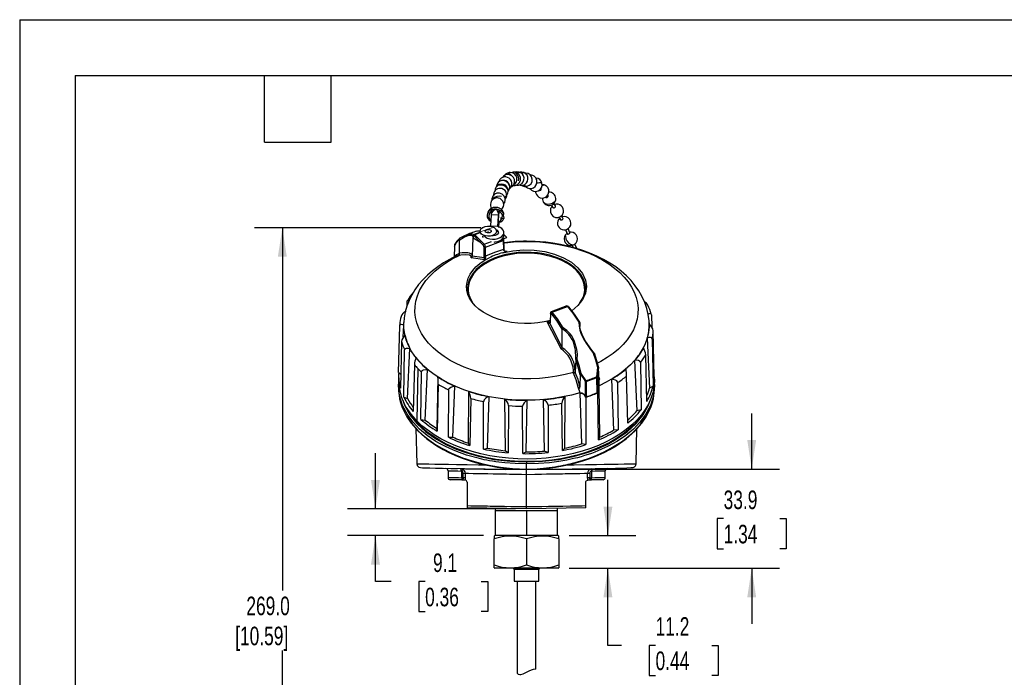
# Model space of a CAD drawing. Header units: millimetres. Extents: x 0 to 838, y 0 to 648.
# Tile 6 of 12: x 0 to 337, y 423 to 648. Entities that reach past the tile are written whole.
import ezdxf

# ---------------------------------------------------------------- set-up
doc = ezdxf.new("R2010")
doc.units = ezdxf.units.MM
doc.header["$LTSCALE"] = 3
doc.layers.add('DIMENSIONS', color=140, linetype='Continuous', lineweight=25)
doc.layers.add('TEXT', color=140, linetype='Continuous', lineweight=25)
doc.styles.add('SLDTEXTSTYLE0', font='TXT', dxfattribs={"width": 0.7})
doc.dimstyles.new('SLDDIMSTYLE0', dxfattribs={"dimtxt": 6.474023, "dimasz": 9.906, "dimexe": 0, "dimexo": 0.0625, "dimgap": 1.618506, "dimtad": 0, "dimtih": 1, "dimtoh": 1, "dimdec": 1, "dimrnd": 1e-09, "dimzin": 12, "dimdsep": 46, "dimtxsty": 'SLDTEXTSTYLE0', "dimsah": 1, "dimcen": 0.09, "dimadec": 0, "dimazin": 3, "dimtfac": 1, "dimtdec": 1, "dimtmove": 0, "dimatfit": 0, "dimfxl": 0, "dimfrac": 2, "dimtolj": 1, "dimtzin": 12, "dimarcsym": 0})
doc.dimstyles.new('SLDDIMSTYLE1', dxfattribs={"dimtxt": 6.474023, "dimasz": 9.906, "dimexe": 0, "dimexo": 0.0625, "dimgap": 1.618506, "dimtad": 0, "dimtih": 1, "dimtoh": 1, "dimdec": 1, "dimrnd": 1e-09, "dimzin": 12, "dimdsep": 46, "dimtxsty": 'SLDTEXTSTYLE0', "dimsah": 1, "dimcen": 0.09, "dimadec": 0, "dimazin": 3, "dimtfac": 1, "dimtdec": 1, "dimtofl": 0, "dimtmove": 0, "dimatfit": 3, "dimfxl": 0, "dimfrac": 2, "dimtolj": 1, "dimtzin": 12, "dimarcsym": 0})

# ---------------------------------------------------------------- blocks, each defined once
blk = doc.blocks.new('_D_10')
at = {"layer": 'DIMENSIONS'}
for p, q in [((157.91, 576.48), (80.4, 576.48)), ((89.93, 576.48), (89.93, 452.28)), ((89.93, 307.51), (89.93, 431.71)), ((169.7, 307.51), (80.4, 307.51))]:
    blk.add_line(p, q, dxfattribs=at)
for points in [[(89.93, 576.48), (88.4, 566.58), (91.45, 566.58)], [(89.93, 307.51), (91.45, 317.41), (88.4, 317.41)]]:
    blk.add_solid(points, dxfattribs=at)
at = {"layer": 'DIMENSIONS', "char_height": 6.35, "attachment_point": 1, "style": 'SLDTEXTSTYLE0'}
for s, insert in [('269.0', (77.61, 450.18)), ('[10.59]', (73.77, 439.89))]:
    blk.add_mtext(s, dxfattribs=dict(at, insert=insert))
blk = doc.blocks.new('_D_11')
at = {"layer": 'DIMENSIONS'}
for p, q in [((250.62, 493.85), (250.62, 512.9)), ((177.32, 493.85), (260.14, 493.85)), ((241, 476.88), (238.83, 476.88)), ((238.83, 476.88), (238.83, 466.59)), ((260.24, 476.88), (262.41, 476.88)), ((262.41, 476.88), (262.41, 466.59)), ((238.83, 466.59), (241, 466.59)), ((262.41, 466.59), (260.24, 466.59)), ((188.18, 459.91), (260.14, 459.91)), ((250.62, 459.91), (250.62, 440.86))]:
    blk.add_line(p, q, dxfattribs=at)
for points in [[(250.62, 493.85), (252.14, 503.76), (249.1, 503.76)], [(250.62, 459.91), (249.1, 450), (252.14, 450)]]:
    blk.add_solid(points, dxfattribs=at)
at = {"layer": 'DIMENSIONS', "char_height": 6.35, "attachment_point": 1, "style": 'SLDTEXTSTYLE0'}
for s, insert in [('33.9', (241, 486.51)), ('1.34', (241, 474.78))]:
    blk.add_mtext(s, dxfattribs=dict(at, insert=insert))
blk = doc.blocks.new('_D_12')
at = {"layer": 'DIMENSIONS'}
for p, q in [((121.81, 480.23), (121.81, 499.28)), ((169.7, 480.23), (112.28, 480.23)), ((158.84, 471.08), (112.28, 471.08)), ((121.81, 455.33), (121.81, 471.08)), ((127.15, 455.33), (121.81, 455.33)), ((138.81, 455.33), (136.64, 455.33)), ((136.64, 455.33), (136.64, 445.04)), ((158.05, 455.33), (160.23, 455.33)), ((160.23, 455.33), (160.23, 445.04)), ((136.64, 445.04), (138.81, 445.04)), ((160.23, 445.04), (158.05, 445.04))]:
    blk.add_line(p, q, dxfattribs=at)
for points in [[(121.81, 480.23), (123.33, 490.13), (120.28, 490.13)], [(121.81, 471.08), (120.28, 461.18), (123.33, 461.18)]]:
    blk.add_solid(points, dxfattribs=at)
at = {"layer": 'DIMENSIONS', "char_height": 6.35, "attachment_point": 1, "style": 'SLDTEXTSTYLE0'}
for s, insert in [('9.1', (141.51, 464.97)), ('0.36', (138.81, 453.23))]:
    blk.add_mtext(s, dxfattribs=dict(at, insert=insert))
blk = doc.blocks.new('_D_13')
at = {"layer": 'DIMENSIONS'}
for p, q in [((201.39, 471.08), (201.39, 490.13)), ((188.18, 471.08), (210.91, 471.08)), ((188.18, 459.91), (210.91, 459.91)), ((201.39, 433.51), (201.39, 459.91)), ((206.04, 433.51), (201.39, 433.51)), ((217.7, 433.51), (215.53, 433.51)), ((215.53, 433.51), (215.53, 423.22)), ((236.94, 433.51), (239.11, 433.51)), ((239.11, 433.51), (239.11, 423.22)), ((215.53, 423.22), (217.7, 423.22)), ((239.11, 423.22), (236.94, 423.22))]:
    blk.add_line(p, q, dxfattribs=at)
for points in [[(201.39, 471.08), (202.91, 480.99), (199.86, 480.99)], [(201.39, 459.91), (199.86, 450), (202.91, 450)]]:
    blk.add_solid(points, dxfattribs=at)
at = {"layer": 'DIMENSIONS', "char_height": 6.35, "attachment_point": 1, "style": 'SLDTEXTSTYLE0'}
for s, insert in [('11.2', (217.7, 443.14)), ('0.44', (217.7, 431.4))]:
    blk.add_mtext(s, dxfattribs=dict(at, insert=insert))

msp = doc.modelspace()

# ---------------------------------------------------------------- linework, layer by layer
at = {"color": 7, "linetype": 'Continuous'}
for q in [(0.01, 0.01), (838.21, 647.71)]:
    msp.add_line((0.01, 647.71), q, dxfattribs=at)
for p, q in [((169.63, 595.45), (168.96, 595.47)), ((171.61, 595.3), (171.49, 595.35)), ((173.31, 595.18), (173.01, 595.14)), ((168.46, 591.2), (168.44, 591.14)), ((169.47, 591.94), (169.46, 592.09)), ((173.11, 590.61), (173.72, 590.68)), ((177.08, 592.56), (177.09, 592.58)), ((180.12, 590.87), (180.18, 590.83)), ((178.41, 589.83), (178.56, 589.69)), ((161.69, 586.42), (161.69, 585.78)), ((182.05, 584.24), (182.58, 583.43)), ((183.43, 583.98), (182.9, 584.79)), ((161.42, 580.95), (161.16, 577.17)), ((161.47, 581.34), (161.42, 580.95)), ((163.95, 580.82), (161.42, 580.95)), ((161.67, 582.67), (161.47, 581.3)), ((161.57, 581.33), (161.47, 581.34)), ((163.95, 580.82), (163.69, 577.05)), ((163.72, 576.9), (163.96, 580.45)), ((163.9, 581.22), (164, 581.21)), ((163.95, 580.82), (164, 581.21)), ((163.96, 580.45), (164.2, 582.27)), ((164.2, 582.55), (164, 581.18)), ((164, 581.18), (164, 581.21)), ((164.2, 582.27), (164.2, 582.55)), ((165.08, 581.08), (165.75, 581.04)), ((184.62, 580.1), (185.12, 579.25)), ((185.99, 579.76), (185.5, 580.61)), ((161.14, 577.04), (160.91, 576.99)), ((161.16, 577.17), (161.14, 577.04)), ((161.16, 577.17), (163.69, 577.05)), ((163.67, 576.91), (163.69, 577.05)), ((163.97, 576.82), (164.2, 578.62)), ((164, 576.59), (164.2, 578.34)), ((164.2, 578.34), (164.2, 578.62)), ((164.75, 579.11), (164.69, 579.05)), ((165.08, 579.73), (165.75, 579.69)), ((184.66, 579.47), (184.53, 579.29)), ((155.23, 573.53), (155.2, 572.98)), ((155.23, 573.53), (155.31, 573.63)), ((155.31, 573.63), (155.29, 572.97)), ((155.38, 574.04), (155.31, 573.95)), ((155.38, 573.72), (155.31, 573.63)), ((157.55, 571.64), (155.55, 573.69)), ((157.72, 574.99), (155.63, 574.22)), ((157.79, 574.81), (155.87, 574.1)), ((155.87, 574.1), (157.88, 572.05)), ((158.45, 574.08), (158.45, 573.99)), ((161.97, 573.73), (161.97, 573.87)), ((165.17, 572.57), (166.77, 573.14)), ((165.2, 572.6), (166.77, 573.16)), ((165.81, 573.85), (165.81, 574.85)), ((166.77, 573.16), (165.81, 574.18)), ((166.77, 573.16), (166.77, 573.14)), ((186.83, 575.78), (187.43, 574.38)), ((186.88, 575.88), (187.55, 574.3)), ((188.36, 574.78), (187.77, 576.17)), ((188.77, 575), (188.29, 574.95)), ((148.81, 570.22), (148.72, 566.44)), ((150.43, 572.13), (150.45, 567.73)), ((155.2, 572.98), (154.94, 566.74)), ((155.29, 572.97), (157.55, 571.64)), ((157.55, 571.64), (158.74, 570.42)), ((159.06, 570.84), (157.88, 572.05)), ((158.93, 569.93), (158.9, 566.82)), ((159.06, 570.84), (161.52, 571.75)), ((159.43, 566.74), (159.45, 569.85)), ((159.45, 569.85), (165.57, 572.11)), ((165.57, 572.11), (165.66, 569.04)), ((165.84, 569.25), (165.75, 572.32)), ((188.61, 570.43), (189.19, 570.5)), ((189.12, 570.48), (189.45, 569.75)), ((190.72, 569.39), (190.05, 570.9)), ((150.25, 566.96), (149.58, 566.76)), ((150.43, 567), (150.25, 566.96)), ((151.06, 567.08), (150.43, 567)), ((150.5, 567.74), (150.45, 567.73)), ((154.87, 566.49), (154.95, 566.84)), ((154.93, 566.58), (154.94, 566.59)), ((159.03, 566.15), (154.94, 566.74)), ((165.32, 567.88), (166.48, 568.21)), ((166.39, 568.38), (166.86, 568.31)), ((166.55, 568.33), (166.41, 568.36)), ((166.42, 568.37), (166.57, 568.35)), ((166.48, 568.21), (166.86, 568.31)), ((166.57, 568.35), (166.86, 568.31)), ((159.2, 565.47), (154.57, 566.13)), ((159.2, 565.47), (159.58, 565.65)), ((159.58, 565.65), (160.75, 566.18)), ((132.64, 549.83), (132.67, 551.15)), ((187.29, 549.69), (181.98, 547.72)), ((182.29, 547.57), (187.58, 549.53)), ((181.68, 547.23), (181.59, 544.28)), ((181.74, 547.1), (181.65, 544.15)), ((216.28, 546.67), (216.38, 542.47)), ((129.75, 526.87), (130.11, 542.94)), ((130.16, 543.37), (130.14, 542.96)), ((131.32, 539), (131.5, 543.12)), ((131.52, 543.97), (131.52, 543.96)), ((180.95, 544.39), (180.56, 544.21)), ((185.33, 534.97), (180.56, 544.21)), ((181.7, 544.73), (180.95, 544.39)), ((185.78, 535.49), (181.5, 543.76)), ((191.74, 544), (191.8, 542.65)), ((191.83, 542.6), (191.74, 543.08)), ((215.53, 543.38), (215.5, 543.97)), ((185.78, 535.49), (185.75, 541.79)), ((217.27, 525.3), (216.91, 541.22)), ((130.74, 537.48), (130.36, 521.53)), ((214.85, 538.66), (215.65, 521.59)), ((216.5, 538.31), (216.83, 522.2)), ((131.5, 518.5), (131.8, 534.64)), ((132.8, 518), (133.62, 535.14)), ((185.78, 535.35), (185.75, 535.37)), ((214.73, 517.01), (214.35, 533)), ((135.14, 529.57), (134.76, 513.54)), ((190.39, 531.23), (190.21, 527.04)), ((190.38, 531.58), (190.37, 531.89)), ((190.42, 532.16), (190.43, 531.25)), ((210.52, 531.02), (211.34, 513.8)), ((212.5, 530.32), (212.76, 514.15)), ((129.74, 526.45), (129.7, 524.65)), ((129.75, 526.87), (130.48, 526.34)), ((136.3, 528.3), (135.96, 510.38)), ((137.36, 510.88), (137.58, 527.07)), ((138.85, 510.65), (139.65, 527.95)), ((189.58, 526.72), (189.59, 526.92)), ((189.59, 526.92), (189.6, 527.64)), ((190.21, 527.1), (190.1, 528.3)), ((190.21, 527.04), (190.21, 527.1)), ((191.87, 526.15), (191.81, 522)), ((192.16, 526.22), (191.99, 526.43)), ((193.16, 524.83), (192.16, 526.22)), ((193.93, 524.1), (192.27, 526.56)), ((197.64, 525.48), (197.99, 528.67)), ((198.17, 528.71), (197.81, 525.51)), ((217.32, 524.65), (217.28, 526.45)), ((143.17, 525.37), (142.84, 507.73)), ((143.29, 522.88), (142.95, 506.78)), ((193.66, 523.98), (193.16, 524.83)), ((193.69, 518.94), (193.68, 523.87)), ((193.93, 524.1), (193.97, 523.89)), ((193.97, 523.89), (193.98, 518.6)), ((197.65, 525.26), (197.64, 525.48)), ((197.75, 520), (197.65, 525.26)), ((197.81, 525.4), (197.91, 520.48)), ((198.28, 525.35), (198.46, 524.61)), ((198.35, 522.4), (198.34, 522.62)), ((202.57, 524.58), (203.32, 507.2)), ((204.69, 523.47), (204.85, 507.27)), ((208.16, 509.61), (207.8, 525.68)), ((129.69, 522.33), (129.69, 521.42)), ((129.69, 521.45), (129.71, 521.25)), ((146.76, 504.75), (146.87, 520.97)), ((148.29, 504.81), (148.99, 522.25)), ((153.63, 520.47), (153.56, 502.79)), ((191.77, 519.96), (191.8, 519.97)), ((191.77, 519.96), (192.39, 502.45)), ((191.78, 521.7), (191.81, 522)), ((191.79, 520.2), (191.78, 520.29)), ((191.8, 519.98), (191.79, 520.2)), ((191.8, 519.98), (191.8, 519.97)), ((191.8, 519.97), (192.13, 519.9)), ((197.81, 520.02), (197.75, 520)), ((197.89, 519.96), (197.89, 520.06)), ((198.2, 503.83), (197.89, 519.96)), ((198.35, 522.4), (198.38, 522.41)), ((198.35, 522.4), (198.35, 522.4)), ((198.57, 504.74), (198.38, 522.41)), ((216.83, 522.2), (215.65, 521.59)), ((217.31, 521.25), (217.33, 521.45)), ((217.32, 521.42), (217.32, 522.33)), ((131.5, 518.5), (132.8, 518)), ((154.41, 518.07), (154.13, 501.92)), ((158.78, 500.7), (158.77, 516.93)), ((160.2, 501.06), (160.73, 518.62)), ((166.04, 517.8), (166.22, 500.13)), ((173.41, 499.75), (173.72, 517.39)), ((179.18, 517.63), (179.6, 500.02)), ((185.82, 500.22), (185.59, 516.4)), ((186.63, 501.02), (186.7, 518.7)), ((193.91, 518.58), (193.69, 518.94)), ((193.83, 518.45), (193.87, 502.22)), ((193.98, 518.6), (193.91, 518.58)), ((167.39, 515.61), (167.21, 499.41)), ((172.23, 499.14), (172.11, 515.36)), ((180.98, 515.74), (180.9, 499.52)), ((212.76, 514.15), (211.34, 513.8)), ((137.36, 510.88), (138.85, 510.65)), ((135.68, 507.7), (135.99, 495.68)), ((142.95, 506.78), (142.84, 507.73)), ((204.85, 507.27), (203.32, 507.2)), ((211.03, 495.68), (211.34, 507.7)), ((146.76, 504.75), (148.29, 504.81)), ((154.13, 501.92), (153.56, 502.79)), ((193.87, 502.22), (192.39, 502.45)), ((198.2, 503.83), (198.57, 504.74)), ((158.78, 500.7), (160.2, 501.06)), ((167.21, 499.41), (166.22, 500.13)), ((172.23, 499.14), (173.41, 499.75)), ((180.9, 499.52), (179.6, 500.02)), ((185.82, 500.22), (186.63, 501.02)), ((173.51, 496.41), (173.51, 496.37)), ((173.51, 493.85), (173.51, 495.65)), ((173.51, 493.56), (145.21, 494.06)), ((146.65, 493.31), (146.65, 490.86)), ((151.63, 493.84), (151.35, 493.14)), ((151.35, 490.9), (151.35, 493.14)), ((151.83, 492.43), (152.57, 492.43)), ((151.83, 490.89), (151.83, 492.43)), ((152.57, 492.43), (152.57, 490.89)), ((197.01, 493.97), (173.51, 493.56)), ((194.44, 490.89), (194.44, 492.43)), ((194.44, 492.43), (195.18, 492.43)), ((195.18, 492.43), (195.18, 490.89)), ((195.8, 493.17), (195.64, 493.92)), ((195.8, 493.17), (195.93, 493.19)), ((195.8, 493.17), (195.8, 490.9)), ((200.5, 490.87), (200.5, 493.31)), ((151.33, 490.14), (147.4, 490.21)), ((151.35, 490.9), (151.33, 490.14)), ((151.33, 490.14), (151.52, 490.14)), ((151.35, 490.9), (151.83, 490.89)), ((151.52, 490.14), (152.44, 490.12)), ((152.57, 490.89), (151.83, 490.89)), ((152.44, 490.12), (152.52, 490.11)), ((153.19, 489.36), (153.19, 481.33)), ((173.51, 480.99), (173.51, 492.04)), ((193.83, 481.33), (193.83, 489.36)), ((195.18, 490.89), (194.44, 490.89)), ((194.5, 490.11), (194.58, 490.12)), ((194.58, 490.12), (195.5, 490.14)), ((195.18, 490.89), (195.8, 490.9)), ((195.5, 490.14), (195.81, 490.14)), ((195.81, 490.14), (195.8, 490.9)), ((199.74, 490.21), (195.81, 490.14)), ((153.19, 481.33), (153.19, 480.58)), ((173.51, 480.23), (153.19, 480.58)), ((162.87, 480.41), (162.84, 479.67)), ((162.84, 479.67), (162.84, 471.08)), ((162.84, 479.67), (173.51, 479.67)), ((193.83, 480.58), (173.51, 480.23)), ((173.51, 479.67), (184.18, 479.67)), ((173.51, 479.67), (173.51, 471.08)), ((184.18, 479.67), (184.16, 480.41)), ((184.18, 471.08), (184.18, 479.67)), ((193.83, 480.58), (193.83, 481.33)), ((162.65, 471.08), (162.4, 470.94)), ((162.4, 470.94), (162.4, 469.94)), ((162.4, 461.05), (162.4, 469.94)), ((184.37, 471.08), (162.65, 471.08)), ((173.51, 469.94), (173.51, 461.05)), ((184.63, 470.94), (184.37, 471.08)), ((184.63, 469.94), (184.63, 470.9)), ((184.63, 469.94), (184.63, 461.05)), ((162.4, 460.05), (162.4, 461.05)), ((162.4, 460.05), (162.65, 459.91)), ((184.37, 459.91), (162.65, 459.91)), ((169.32, 459.53), (169.32, 455.46)), ((177.7, 459.53), (169.32, 459.53)), ((177.7, 455.46), (177.7, 459.53)), ((184.37, 459.91), (184.63, 460.05)), ((184.63, 461.05), (184.63, 460.09)), ((169.32, 455.46), (177.7, 455.46)), ((170.34, 455.46), (170.34, 424.25)), ((176.69, 425.37), (176.69, 455.46))]:
    msp.add_line(p, q)
at = {"flags": 128}
for points in [[(168.39, 594.37), (168.25, 594.52), (167.95, 594.78)], [(168.43, 591.37), (168.46, 591.22), (168.46, 591.2)], [(172.67, 591.19), (172.87, 590.98), (173.12, 590.79)], [(178.82, 591.75), (178.8, 591.8), (178.71, 591.85), (178.54, 591.88), (178.29, 591.88), (177.98, 591.85)], [(162.82, 589.8), (162.74, 589.59), (162.71, 589.09)], [(166.31, 587.39), (166.27, 586.96), (166.18, 586.58)], [(177.75, 589.37), (177.79, 589.33), (177.93, 589.26), (178.09, 589.26), (178.24, 589.3), (178.38, 589.39), (178.49, 589.52), (178.56, 589.68), (178.56, 589.69)], [(180.07, 586.93), (180.15, 586.86), (180.23, 586.83), (180.38, 586.8), (180.54, 586.84), (180.68, 586.92), (180.81, 587.04), (180.89, 587.19), (180.92, 587.34), (180.89, 587.49), (180.82, 587.61), (180.82, 587.61)], [(162.52, 586.42), (162.55, 586.5), (162.57, 586.52)], [(182.58, 583.43), (182.65, 583.36), (182.76, 583.32), (182.91, 583.32), (183, 583.35), (183.16, 583.42), (183.29, 583.52), (183.39, 583.64), (183.45, 583.77), (183.46, 583.89), (183.43, 583.98)], [(161.57, 581.33), (162.32, 582.48), (162.64, 582.75), (162.79, 582.82), (162.86, 582.83), (162.94, 582.83)], [(162.94, 582.83), (163.01, 582.82), (163.08, 582.8), (163.21, 582.72), (163.46, 582.42), (163.9, 581.22)], [(165.27, 581.07), (165.69, 580.43), (165.75, 579.69)], [(165.75, 581.04), (165.76, 581.34), (165.71, 581.45)], [(160.11, 577.01), (160.94, 576.99), (161.73, 576.82), (162.4, 576.51), (162.89, 576.1), (163.16, 575.61), (163.19, 575.1), (162.97, 574.61), (162.53, 574.17), (161.9, 573.84), (161.13, 573.64), (160.3, 573.58), (159.49, 573.68), (158.75, 573.92), (158.16, 574.28), (157.78, 574.73), (157.62, 575.24), (157.72, 575.75), (158.05, 576.22), (158.6, 576.61), (159.31, 576.88), (160.11, 577.01)], [(158.79, 573.9), (158.86, 573.81), (159.38, 573.34), (160.09, 572.96), (160.92, 572.71), (161.83, 572.59), (162.76, 572.62), (163.65, 572.79), (164.45, 573.09), (165.09, 573.5), (165.55, 574), (165.78, 574.56), (165.78, 575.13), (165.55, 575.69), (165.1, 576.19), (164.46, 576.61), (163.67, 576.91), (163.67, 576.91)], [(184.87, 579.67), (184.69, 579.5), (184.66, 579.47)], [(185.12, 579.24), (185.19, 579.17), (185.31, 579.13), (185.46, 579.14), (185.56, 579.16), (185.71, 579.23), (185.85, 579.33), (185.95, 579.45), (186.01, 579.57), (186.02, 579.69), (185.99, 579.76)], [(155.2, 573.44), (154.76, 573.85), (153.63, 573.78), (152.24, 573.23), (150.43, 572.13)], [(152.57, 573.83), (152.29, 573.74), (150.52, 572.74)], [(155.4, 574.04), (155.39, 574.06), (155.02, 574.27), (153.85, 574.27), (152.57, 573.83)], [(155.25, 573.8), (155.3, 573.94), (155.35, 573.99)], [(155.55, 573.69), (155.5, 573.73), (155.45, 573.75), (155.41, 573.74), (155.38, 573.72)], [(155.63, 574.22), (155.51, 574.17), (155.41, 574.08)], [(156.51, 575.28), (156.86, 575.39), (157.67, 575.42)], [(158.78, 573.1), (158.53, 573.53), (158.54, 573.62)], [(159.41, 575.23), (159.44, 575.47), (159.62, 575.69), (159.93, 575.85), (160.31, 575.92), (160.7, 575.9), (161.05, 575.79), (161.31, 575.6), (161.43, 575.37), (161.39, 575.12), (161.21, 574.91), (160.91, 574.75), (160.53, 574.68), (160.13, 574.7), (159.78, 574.81), (159.53, 575), (159.41, 575.23)], [(163.95, 574.76), (163.78, 574.36), (163.38, 574.03), (162.81, 573.81), (162.15, 573.73), (161.67, 573.76)], [(162.22, 574.02), (162.3, 573.88), (162.29, 573.7)], [(162.42, 571.59), (162.76, 571.62), (163.65, 571.79), (164.45, 572.09), (165.09, 572.5), (165.55, 573), (165.78, 573.56), (165.81, 573.85)], [(187.44, 574.38), (187.45, 574.35), (187.53, 574.31), (187.55, 574.3)], [(187.55, 574.3), (187.65, 574.3), (187.8, 574.32), (187.9, 574.35), (188.05, 574.42), (188.19, 574.5), (188.3, 574.59), (188.36, 574.69), (188.37, 574.76), (188.36, 574.78)], [(148.81, 570.22), (149.54, 571.4), (150.39, 572.31)], [(150.38, 572.6), (149.72, 571.89), (149.03, 570.81)], [(165.78, 571.29), (166.12, 571.33), (169.1, 571.61), (172.11, 571.76), (175.12, 571.75), (178.13, 571.6), (181.1, 571.3), (184.03, 570.86), (186.9, 570.28), (189.68, 569.56), (192.36, 568.71), (194.92, 567.73), (197.35, 566.63), (199.63, 565.41), (201.75, 564.09), (203.69, 562.67), (205.44, 561.16), (207, 559.57), (208.34, 557.91), (209.47, 556.19), (210.38, 554.42), (211.05, 552.61), (211.49, 550.77), (211.7, 548.92), (211.66, 547.06), (211.39, 545.21), (210.88, 543.38), (210.14, 541.58), (209.17, 539.82), (207.98, 538.12), (206.58, 536.47), (204.97, 534.9), (203.16, 533.42), (201.16, 532.02), (199, 530.73), (197.78, 530.09)], [(215.48, 543.99), (215.46, 544.64), (215.19, 546.74), (214.7, 548.84), (213.98, 550.94), (213.03, 553.02), (211.97, 554.86), (210.72, 556.64), (209.3, 558.36), (207.71, 560.01), (205.95, 561.57), (204.05, 563.04), (202.01, 564.4), (199.84, 565.66), (197.57, 566.8), (195.2, 567.83), (192.76, 568.74), (190.25, 569.54), (187.69, 570.21), (185.12, 570.76), (182.57, 571.19), (180.19, 571.49), (178.25, 571.67), (176.53, 571.77), (173.51, 571.85)], [(149.54, 566.84), (149.24, 566.7), (147.11, 565.62), (145.07, 564.44), (143.13, 563.15), (141.29, 561.75), (139.58, 560.27), (138.01, 558.68), (136.59, 557.02), (135.32, 555.27), (134.22, 553.45), (133.3, 551.56), (132.56, 549.62), (132.01, 547.64), (131.65, 545.61), (131.54, 544.04)], [(189.59, 526.92), (186.8, 526.2), (183.93, 525.62), (180.99, 525.19), (178.01, 524.89), (175, 524.75), (171.97, 524.75), (168.96, 524.9), (165.98, 525.19), (163.04, 525.63), (160.17, 526.21), (157.38, 526.93), (154.7, 527.78), (152.13, 528.76), (149.69, 529.86), (147.4, 531.08), (145.28, 532.4), (143.33, 533.83), (141.58, 535.34), (140.02, 536.93), (138.67, 538.6), (137.54, 540.32), (136.64, 542.1), (135.96, 543.91), (135.52, 545.75), (135.32, 547.61), (135.36, 549.47), (135.63, 551.32), (136.15, 553.16), (136.89, 554.96), (137.87, 556.72), (139.07, 558.43), (140.48, 560.07), (142.1, 561.64), (143.92, 563.13), (145.92, 564.52), (148.1, 565.81), (150.43, 567)], [(150.47, 567.59), (149.43, 567.23), (149.02, 566.59)], [(150.45, 567.73), (150.45, 567.66), (150.47, 567.59)], [(155, 567.07), (154.98, 567.14), (154.89, 567.3), (154.82, 567.37), (154.73, 567.44), (154.61, 567.52), (154.46, 567.59), (154.28, 567.66), (154.05, 567.73), (154.04, 567.73), (153.88, 567.76), (153.38, 567.84), (152.94, 567.87), (152.56, 567.88), (151.51, 567.84), (150.5, 567.74)], [(154.57, 566.13), (154.59, 566.73), (153.95, 567.08), (152.74, 567.2), (151.06, 567.08)], [(192.87, 552.1), (193.01, 552.41), (193.47, 553.75), (193.68, 555.1), (193.66, 556.46), (193.39, 557.82), (192.88, 559.14), (192.14, 560.42), (191.18, 561.65), (190.01, 562.8), (188.63, 563.87), (187.08, 564.84), (185.36, 565.7), (183.5, 566.44), (181.53, 567.05), (179.45, 567.52), (177.3, 567.85), (175.11, 568.03), (172.9, 568.06), (170.7, 567.95), (168.53, 567.68), (166.42, 567.28), (164.39, 566.73), (162.48, 566.05), (160.69, 565.24), (159.06, 564.32), (157.61, 563.3), (156.34, 562.18), (155.28, 560.98), (154.44, 559.72), (153.83, 558.42), (153.45, 557.07), (153.32, 555.72), (153.42, 554.35), (153.77, 553.01), (154.01, 552.41)], [(191.81, 550.72), (192.87, 552.54), (193.27, 553.78), (193.45, 555.04), (193.42, 556.28), (193.19, 557.52), (192.61, 559.06), (191.73, 560.51), (190.61, 561.84), (189.23, 563.07), (187.57, 564.22), (185.62, 565.27), (183.96, 565.97), (182.19, 566.56), (178.33, 567.43), (176.31, 567.67), (174.26, 567.78), (172.24, 567.76), (170.24, 567.62), (167.73, 567.26), (165.38, 566.72), (163.22, 566.03), (161.22, 565.18), (159.35, 564.16), (157.65, 562.96), (156.51, 561.94), (155.54, 560.85), (154.15, 558.47), (153.75, 557.23), (153.57, 555.96), (153.59, 554.72), (153.82, 553.49), (154.41, 551.95), (154.92, 551.11)], [(154.94, 566.74), (154.94, 566.66), (154.93, 566.58)], [(158.9, 566.82), (158.94, 566.49), (159.03, 566.15)], [(165.66, 569.04), (162.54, 568.03), (159.43, 566.74)], [(159.43, 566.74), (159.43, 566.53), (159.48, 566.31)], [(165.32, 567.88), (168.81, 568.59), (172.46, 568.91), (176.15, 568.82), (179.75, 568.33), (183.14, 567.45), (186.23, 566.2), (188.9, 564.64), (191.08, 562.81), (192.69, 560.77), (193.68, 558.58), (194.01, 556.32), (193.69, 554.06), (192.71, 551.87), (191.11, 549.83), (188.99, 548.04)], [(165.77, 568.64), (165.7, 568.85), (165.66, 569.04)], [(165.77, 568.64), (165.89, 568.68), (165.95, 568.71), (165.96, 568.71), (165.93, 568.7)], [(166.86, 568.31), (166.54, 568.29), (166.23, 568.33), (165.95, 568.44), (165.85, 568.53), (165.77, 568.64)], [(165.96, 568.71), (165.88, 569), (165.84, 569.26)], [(166.18, 568.47), (166.33, 568.39), (166.42, 568.37)], [(155.94, 549.8), (154.88, 551.03), (154.05, 552.33), (153.45, 553.68), (153.11, 555.06), (153.01, 556.46), (153.16, 557.86), (153.57, 559.23), (154.21, 560.57), (155.1, 561.86), (156.21, 563.08), (157.53, 564.21), (159.05, 565.25), (160.75, 566.18)], [(159.03, 566.15), (159.11, 566.17), (159.22, 566.21), (159.35, 566.26), (159.48, 566.31)], [(132.67, 551.15), (132.7, 551.41), (132.78, 551.56), (132.95, 551.61), (133.24, 551.42), (133.24, 551.42)], [(181.7, 544.73), (179.57, 544.25), (177.37, 543.91), (175.12, 543.72), (172.85, 543.69), (170.59, 543.81), (168.36, 544.09), (166.2, 544.51), (164.13, 545.08), (162.17, 545.79), (160.35, 546.62), (158.69, 547.58), (157.22, 548.64), (155.94, 549.8)], [(187.28, 549.68), (187.28, 549.68), (187.35, 549.69), (187.42, 549.67), (187.5, 549.61), (187.58, 549.53)], [(187.58, 549.53), (187.72, 549.56), (187.82, 549.52), (187.85, 549.49)], [(187.58, 549.53), (189.42, 547.22), (191.44, 544.19)], [(187.85, 549.49), (187.87, 549.46), (187.89, 549.38)], [(181.74, 547.1), (181.68, 547.19), (181.69, 547.23)], [(181.95, 547.18), (181.91, 547.22), (181.88, 547.24), (181.84, 547.26), (181.8, 547.25), (181.78, 547.24), (181.76, 547.2), (181.74, 547.16), (181.74, 547.1)], [(185.75, 541.79), (183.89, 544.68), (181.95, 547.18)], [(182.29, 547.57), (182.21, 547.65), (182.14, 547.71), (182.06, 547.73), (182, 547.73), (181.99, 547.72)], [(186.08, 542.2), (184.1, 545.25), (182.29, 547.57)], [(187.89, 549.38), (189.84, 546.88), (191.63, 544.16)], [(216.28, 546.67), (216.24, 546.94), (216.13, 547.1), (215.9, 547.17), (215.49, 547.02), (215.13, 546.75)], [(130.11, 542.94), (130.16, 543.21), (130.3, 543.38), (130.57, 543.47), (131.07, 543.36), (131.5, 543.12)], [(131.5, 543.12), (131.51, 543.72), (131.52, 543.96)], [(191.8, 519.98), (188.88, 519.19), (185.87, 518.54), (182.79, 518.04), (179.66, 517.68), (176.49, 517.46), (173.31, 517.4), (170.12, 517.48), (166.96, 517.71), (163.83, 518.09), (160.76, 518.62), (157.76, 519.28), (154.86, 520.09), (152.06, 521.02), (149.38, 522.09), (146.84, 523.28), (144.46, 524.58), (142.24, 525.99), (140.2, 527.5), (138.36, 529.1), (136.72, 530.78), (135.28, 532.53), (134.07, 534.35), (133.09, 536.21), (132.34, 538.12), (131.82, 540.06), (131.55, 542.01), (131.52, 543.97), (131.52, 544.02)], [(181.47, 544.17), (181.49, 544.17), (181.59, 544.19)], [(181.65, 544.15), (181.6, 543.91), (181.5, 543.76)], [(181.59, 544.28), (181.59, 544.19), (181.59, 544.18)], [(181.6, 544.28), (181.59, 544.24), (181.65, 544.15)], [(191.44, 544.19), (191.5, 542.88), (191.8, 541.44), (192.27, 540.09), (192.95, 538.64), (193.39, 537.83), (193.89, 537), (194.46, 536.14), (195.41, 534.83), (196.5, 533.47)], [(191.44, 544.19), (191.57, 544.18), (191.64, 544.16), (191.71, 544.12), (191.73, 544.07)], [(191.74, 544), (191.74, 544.04), (191.74, 544.07)], [(191.81, 542.59), (191.77, 542.77), (191.74, 544.07)], [(215.5, 543.98), (215.5, 542.55), (215.29, 540.59), (214.84, 538.65), (214.16, 536.73), (213.24, 534.85), (212.09, 533.02), (210.71, 531.25), (209.13, 529.55), (207.34, 527.93), (205.35, 526.39), (203.18, 524.95), (200.84, 523.62), (198.35, 522.4)], [(185.77, 541.86), (185.76, 541.82), (185.75, 541.79)], [(190.37, 531.89), (190.27, 534.56), (189.57, 537.3), (189.14, 538.26), (188.63, 539.13), (188.06, 539.91), (186.99, 541), (185.77, 541.86)], [(190.91, 531.4), (190.92, 533.16), (190.75, 534.77), (189.99, 537.54), (189.54, 538.53), (189.01, 539.42), (188.43, 540.2), (187.31, 541.34), (186.08, 542.2)], [(196.73, 533.55), (195.27, 535.36), (194.23, 536.86), (193.54, 537.98), (193.1, 538.8), (192.57, 539.94), (192.06, 541.38), (191.83, 542.6)], [(216.5, 538.31), (216.43, 538.59), (216.28, 538.77), (215.95, 538.9), (215.36, 538.85), (214.85, 538.66)], [(131.8, 534.64), (131.87, 534.92), (132.04, 535.12), (132.41, 535.27), (133.06, 535.28), (133.62, 535.14)], [(185.75, 535.37), (185.77, 535.43), (185.78, 535.49)], [(196.5, 533.47), (196.56, 533.52), (196.6, 533.55), (196.65, 533.6), (196.66, 533.63), (196.63, 533.63)], [(197.99, 528.67), (197.29, 531.11), (196.5, 533.47)], [(196.63, 533.63), (197.48, 531.06), (198.21, 528.49)], [(190.43, 531.34), (190.41, 531.33), (190.4, 531.31), (190.39, 531.23)], [(191.87, 526.15), (191.22, 528.74), (190.43, 531.34)], [(192.27, 526.56), (191.63, 529.03), (190.91, 531.4)], [(212.5, 530.32), (212.43, 530.61), (212.24, 530.82), (211.85, 531.02), (211.14, 531.1), (210.52, 531.02)], [(137.58, 527.07), (137.65, 527.36), (137.85, 527.6), (138.26, 527.83), (139, 527.97), (139.65, 527.95)], [(191.19, 521.89), (190.56, 524.36), (189.58, 526.72)], [(190.21, 527.04), (190.2, 526.99), (190.18, 526.95)], [(191.81, 522), (191.17, 524.51), (190.18, 526.95)], [(191.99, 526.43), (191.96, 526.42), (191.93, 526.39), (191.89, 526.31), (191.87, 526.15)], [(198.21, 528.49), (198.2, 528.64), (198.19, 528.7), (198.18, 528.71), (198.17, 528.71)], [(198.3, 524.4), (198.25, 526.44), (198.21, 528.49)], [(129.7, 522.32), (129.69, 522.33), (129.82, 523.61)], [(217.32, 524.65), (217.32, 523.93), (217.16, 521.94), (216.76, 519.96), (216.12, 518.01), (215.26, 516.09), (214.16, 514.21), (212.84, 512.39), (211.31, 510.64), (209.57, 508.95), (207.63, 507.36), (205.51, 505.85), (203.21, 504.45), (200.75, 503.15), (198.14, 501.97), (195.4, 500.91), (192.53, 499.98), (189.57, 499.18), (186.51, 498.52), (183.39, 498), (180.21, 497.62), (176.99, 497.39), (173.76, 497.3), (170.52, 497.37), (167.3, 497.58), (164.11, 497.93), (160.98, 498.43), (157.91, 499.07), (154.93, 499.85), (152.05, 500.76), (149.29, 501.8), (146.66, 502.96), (144.17, 504.24), (141.85, 505.63), (139.7, 507.12), (137.73, 508.71), (135.96, 510.38)], [(193.93, 524.1), (193.78, 524.02), (193.66, 523.98)], [(193.68, 523.87), (193.68, 523.93), (193.66, 523.98)], [(193.68, 523.87), (193.85, 523.87), (193.97, 523.89)], [(197.64, 525.48), (197.76, 525.49), (197.81, 525.51)], [(197.65, 525.26), (197.76, 525.33), (197.81, 525.4)], [(197.81, 525.51), (197.81, 525.45), (197.81, 525.4)], [(198.3, 524.4), (198.32, 524.11), (198.33, 524), (198.35, 523.94), (198.35, 523.94), (198.36, 523.95), (198.37, 523.97), (198.38, 524), (198.39, 524.06), (198.41, 524.15), (198.46, 524.61)], [(198.34, 522.62), (198.41, 524), (198.46, 524.61)], [(204.69, 523.47), (204.62, 523.78), (204.42, 524.03), (203.99, 524.31), (203.23, 524.53), (202.57, 524.58)], [(217.2, 523.55), (217.32, 522.33), (217.32, 522.33)], [(173.51, 495.65), (169.6, 495.73), (166.1, 495.99), (163.02, 496.37), (161.92, 496.53), (160.89, 496.71), (159.92, 496.89), (159.01, 497.07), (158.17, 497.26), (157.38, 497.44), (153, 498.65), (149.07, 500.07), (147.27, 500.85), (145.58, 501.66), (144, 502.49), (142.53, 503.34), (139.51, 505.38), (136.88, 507.57), (134.66, 509.89), (132.85, 512.3), (131.08, 515.61), (130.04, 518.97), (129.7, 522.32)], [(129.72, 521.42), (129.7, 521.12), (129.93, 519.04)], [(129.75, 520.63), (129.87, 519.01), (129.88, 518.95)], [(146.87, 520.97), (146.94, 521.28), (147.14, 521.55), (147.56, 521.86), (148.33, 522.15), (148.99, 522.25)], [(217.32, 522.33), (216.98, 518.97), (215.94, 515.61), (214.17, 512.3), (212.36, 509.89), (210.14, 507.57), (208.87, 506.46), (207.51, 505.38), (206.05, 504.34), (204.49, 503.34), (201.44, 501.66), (197.95, 500.07), (196.87, 499.65), (195.76, 499.24), (194.6, 498.84), (193.42, 498.46), (192.19, 498.1), (190.93, 497.76), (189.64, 497.44), (187.35, 496.94), (184.61, 496.46), (181.38, 496.04), (177.68, 495.75), (173.51, 495.65)], [(191.78, 520.29), (191.36, 521.58), (191.19, 521.89)], [(191.19, 521.88), (191.32, 521.68), (191.49, 521.49), (191.56, 521.45), (191.59, 521.44), (191.62, 521.44), (191.64, 521.45), (191.67, 521.46), (191.71, 521.5), (191.78, 521.7)], [(192.13, 519.9), (192.92, 519.6), (193.13, 519.47)], [(193.13, 519.47), (193.39, 519.28), (193.69, 518.94)], [(197.91, 520.48), (197.89, 520.33), (197.81, 520.02)], [(217.09, 519.05), (217.32, 521.12), (217.3, 521.42)], [(217.13, 518.95), (217.15, 519.01), (217.27, 520.63)], [(129.88, 518.95), (130.29, 516.97), (130.82, 515.31), (131.35, 514.02), (132.55, 511.73), (134.03, 509.57), (136.43, 506.84), (139.37, 504.25), (142.78, 501.86), (144.94, 500.6), (146.96, 499.56), (148.99, 498.63), (151.46, 497.64), (154.27, 496.67), (156.02, 496.15), (157.74, 495.69), (159.41, 495.29), (161.22, 494.91), (163.52, 494.51), (166.33, 494.12), (169.66, 493.82), (173.51, 493.66)], [(129.93, 519.04), (130.06, 517.96), (130.97, 514.93), (132.48, 511.92), (134.6, 508.96), (136.16, 507.23), (137.94, 505.56), (139.94, 503.95), (142.16, 502.41), (144.58, 500.96), (147.89, 499.29), (151.66, 497.74), (152.73, 497.36), (153.83, 496.99), (154.96, 496.64), (156.12, 496.3), (157.32, 495.98), (158.55, 495.68), (161.28, 495.09), (164.67, 494.53), (168.76, 494.08), (173.51, 493.85)], [(131.17, 517.4), (131.72, 515.74), (133.56, 512.45), (135.99, 509.45), (139.07, 506.63), (142.74, 504.05), (145.93, 502.28), (149.39, 500.72), (153.12, 499.36), (157.05, 498.25), (162.47, 497.17), (167.99, 496.55), (173.51, 496.37)], [(215.27, 516.12), (214.36, 514.3), (213.2, 512.47), (211.83, 510.69), (210.24, 508.98), (208.46, 507.35), (206.48, 505.8), (204.33, 504.35), (202, 503), (199.52, 501.76), (196.9, 500.64), (194.15, 499.63), (191.29, 498.76), (188.33, 498.02), (185.29, 497.41), (182.18, 496.95), (179.03, 496.62), (175.85, 496.44), (172.65, 496.41), (169.46, 496.52), (166.29, 496.78), (163.16, 497.18), (160.09, 497.72), (157.09, 498.4), (154.18, 499.21), (151.38, 500.16), (148.69, 501.23), (146.15, 502.41), (143.75, 503.71), (141.51, 505.12), (139.45, 506.62), (137.58, 508.22), (135.9, 509.89), (134.42, 511.64), (133.16, 513.45), (132.13, 515.31), (131.75, 516.12)], [(173.51, 493.85), (177.12, 493.99), (180.36, 494.28), (183.22, 494.65), (184.24, 494.82), (185.2, 494.99), (186.1, 495.16), (186.95, 495.33), (187.74, 495.51), (188.47, 495.68), (191.74, 496.55), (194.78, 497.53), (197.57, 498.61), (200.12, 499.76), (202.44, 500.96), (206.36, 503.42), (209.7, 506.11), (212.42, 508.96), (214.54, 511.92), (216.04, 514.93), (216.96, 517.96), (217.09, 519.05)], [(173.51, 493.66), (177.36, 493.82), (180.69, 494.12), (183.5, 494.51), (185.8, 494.91), (188.16, 495.42), (190.42, 495.99), (192.75, 496.67), (195.56, 497.64), (198.03, 498.63), (200.06, 499.56), (202.08, 500.6), (204.24, 501.86), (207.65, 504.25), (210.59, 506.84), (212.99, 509.57), (214.47, 511.73), (215.67, 514.02), (216.2, 515.31), (216.72, 516.97), (217.13, 518.95)], [(173.51, 496.37), (179.03, 496.55), (184.55, 497.17), (189.97, 498.25), (193.9, 499.36), (197.63, 500.72), (201.09, 502.28), (204.27, 504.05), (207.95, 506.63), (211.03, 509.45), (213.46, 512.45), (215.3, 515.74), (215.77, 517.15)], [(135.99, 495.68), (136, 495.52), (136.03, 495.38), (136.11, 495.12), (136.23, 494.91), (136.63, 494.56), (137.2, 494.39), (137.91, 494.33), (138.98, 494.29), (140.46, 494.24), (142.39, 494.19), (144.79, 494.13), (147.65, 494.07), (149.9, 494.02)], [(135.99, 495.68), (136.27, 495.67), (137.08, 495.66), (138.37, 495.64), (140.07, 495.61), (142.09, 495.58), (144.37, 495.54), (146.85, 495.5), (149.5, 495.45), (153.23, 495.39), (157.11, 495.32), (159.44, 495.29)], [(173.51, 496.37), (173.51, 496.25), (173.51, 496.08), (173.51, 495.98), (173.51, 495.87), (173.51, 495.76), (173.51, 495.65)], [(187.54, 495.28), (189.87, 495.32), (193.77, 495.39), (197.49, 495.45), (200.14, 495.5), (202.63, 495.54), (204.91, 495.58), (206.93, 495.61), (208.63, 495.64), (209.93, 495.66), (210.75, 495.67), (211.03, 495.68), (211.03, 495.68)], [(197.13, 494), (198.8, 494.03), (201.57, 494.1), (203.94, 494.16), (205.9, 494.21), (207.9, 494.28), (209.24, 494.34), (210.06, 494.45), (210.45, 494.61), (210.74, 494.85), (210.85, 495.01), (210.94, 495.21), (211, 495.43), (211.02, 495.55), (211.03, 495.68)], [(146.65, 493.28), (146.97, 493.28), (147.94, 493.26), (149.16, 493.23), (150.04, 493.21), (151.1, 493.19)], [(151.1, 493.19), (151.23, 493.18), (151.35, 493.14)], [(152.57, 492.43), (153.65, 492.41), (155.28, 492.38), (157.48, 492.34), (160.24, 492.29), (162.1, 492.25), (164.25, 492.21), (166.68, 492.17), (167.66, 492.15), (168.83, 492.13), (170.19, 492.1), (171.75, 492.07), (173.51, 492.04)], [(152.67, 493.97), (154.7, 493.93), (158.87, 493.85), (163.42, 493.77), (166.46, 493.72)], [(173.51, 492.04), (173.51, 492.4), (173.51, 492.71), (173.51, 493.12), (173.51, 493.45), (173.51, 493.56)], [(173.51, 492.04), (176.33, 492.09), (178.6, 492.13), (180.34, 492.17), (181.59, 492.19), (182.77, 492.21), (183.88, 492.23), (184.91, 492.25), (185.88, 492.27), (186.78, 492.29), (188.68, 492.32), (190.33, 492.35), (191.73, 492.38), (193.37, 492.41), (194.44, 492.43)], [(195.93, 493.19), (197.03, 493.21), (197.93, 493.23), (199.17, 493.26), (200.17, 493.28), (200.49, 493.29)], [(146.65, 490.97), (146.99, 490.97), (147.42, 490.96), (148.02, 490.95), (149.28, 490.93), (150.22, 490.92), (151.35, 490.9)], [(151.83, 490.89), (151.83, 490.74), (151.81, 490.6), (151.78, 490.47), (151.74, 490.35), (151.63, 490.19), (151.52, 490.14)], [(152.57, 490.89), (152.56, 490.5), (152.52, 490.11)], [(193.83, 489.36), (193.84, 489.45), (193.86, 489.56), (193.91, 489.69), (194.07, 489.91), (194.5, 490.11)], [(194.5, 490.11), (194.46, 490.5), (194.44, 490.89)], [(195.5, 490.14), (195.39, 490.19), (195.28, 490.35), (195.24, 490.47), (195.21, 490.6), (195.19, 490.75), (195.18, 490.89)], [(195.8, 490.9), (196.93, 490.92), (197.86, 490.93), (199.12, 490.95), (199.73, 490.96), (200.16, 490.97), (200.5, 490.97)], [(153.19, 481.33), (154.45, 481.31), (156.18, 481.28), (156.87, 481.27), (157.61, 481.26), (158.4, 481.24), (159.24, 481.23), (160.14, 481.22), (161.09, 481.2), (163.21, 481.16), (165.98, 481.12), (168.2, 481.08), (170.71, 481.04), (173.51, 480.99)], [(173.51, 480.99), (176.3, 481.04), (178.82, 481.08), (181.04, 481.12), (182.23, 481.14), (183.31, 481.15), (184.28, 481.17), (185.15, 481.19), (185.93, 481.2), (188.62, 481.24), (190.84, 481.28), (192.57, 481.31), (193.83, 481.33)], [(176.69, 425.37), (176.68, 425.37), (176.43, 425.36), (175.85, 425.26), (175.1, 425.01), (174.26, 424.62), (173.23, 424.1), (172.24, 423.67), (171.48, 423.46), (171.27, 423.43)], [(171.27, 423.43), (170.75, 423.57), (170.43, 423.87), (170.38, 424.25)]]:
    msp.add_lwpolyline(points, dxfattribs=at)
for centre, radius, start, end in [((166.07, 591.73), 2.12, 112.3369, 170.6724), ((166.21, 591.63), 2.27, 349.313, 114.6521), ((167.15, 592.56), 2.15, 74.6283, 147.9087), ((167.45, 593.62), 1.58, 115.5366, 150.6759), ((167.14, 594.01), 1.12, 43.7125, 109.8392), ((167.88, 593.42), 1.97, 88.0222, 124.3625), ((167.21, 592.45), 2.25, 350.979, 77.0324), ((167.96, 593.11), 2.28, 298.8494, 90.2289), ((168.95, 594.35), 1.13, 89.3529, 120.257), ((169.2, 593.21), 2.29, 259.1409, 79.1409), ((169.09, 594.22), 1.27, 65.458, 95.7594), ((170.43, 593.35), 2.27, 260.4043, 112.2734), ((168.26, 593.11), 2.63, 346.3513, 59.0387), ((171.26, 594.14), 1.23, 79.4994, 129.7732), ((171.76, 593.25), 2.27, 248.78, 103.4161), ((172.4, 594.04), 1.27, 58.4181, 117.4966), ((173.22, 592.9), 2.28, 282.6199, 87.8844), ((174.9, 592.35), 2.14, 44.2502, 92.25), ((175.06, 592.36), 2.02, 6.0544, 47.3304), ((176.64, 591.22), 2.24, 13.7811, 87.1282), ((164.46, 587.69), 2.26, 89.8509, 184.679), ((164.61, 589.18), 1.92, 102.1271, 160.9807), ((164.89, 589.23), 2.15, 110.7754, 164.6915), ((165.55, 590.46), 2.28, 317.8459, 175.3502), ((164.98, 589.13), 2.28, 320.0343, 112.0082), ((164.81, 588.61), 2.51, 24.2546, 103.9235), ((164.49, 587.69), 2.26, 319.5308, 90.6822), ((165.41, 590.33), 2.34, 15.9676, 102.5159), ((165.58, 590.32), 2.18, 321.0182, 17.3256), ((166.43, 591.46), 2.03, 310.9892, 352.8026), ((167.35, 592.28), 2.09, 290.2903, 354.8589), ((173.15, 592.6), 1.99, 233.4153, 268.9379), ((173.57, 591.45), 0.8, 235.9494, 281.3342), ((174.83, 592.2), 2.28, 225.1083, 9.3033), ((176.6, 591.19), 2.28, 212.9492, 14.2396), ((178.91, 588.93), 2.29, 208.1649, 28.1649), ((179.17, 582.13), 9.79, 96.9612, 102.5617), ((178.17, 589.8), 0.41, 344.4549, 45.3067), ((179.51, 589.74), 1.29, 61.7229, 124.0593), ((179.05, 589.37), 1.84, 54.445, 95.7915), ((179.22, 589.2), 1.89, 25.5491, 61.8635), ((163.95, 586.07), 2.29, 351.0974, 171.0974), ((164.31, 583.57), 3.69, 79.6969, 130.3052), ((163.45, 584.6), 2.1, 77.7352, 114.4387), ((163.45, 584.41), 2.28, 310.3174, 78.8353), ((178.48, 588.8), 1.84, 176.2986, 210.7487), ((180.38, 586.32), 1.41, 165.4434, 204.0286), ((181.27, 586.37), 2.29, 228.5252, 48.5252), ((181.37, 586.59), 2.06, 46.5068, 95.7001), ((162.94, 580.52), 2.95, 18.586, 172.7364), ((163.4, 584.42), 2.24, 111.4408, 215.9891), ((162.46, 585.83), 0.773, 133.8674, 184.3194), ((164.27, 585.96), 1.96, 316.7691, 352.7004), ((180.51, 586.19), 1.5, 197.2999, 245.9511), ((181.08, 586.21), 2.04, 193.1543, 229.6408), ((180.99, 587.37), 2.79, 246.8086, 317.6172), ((183.69, 582.36), 2.02, 132.9736, 169.3588), ((183.76, 582.7), 1.81, 77.7586, 110.3725), ((183.96, 582.27), 2.27, 347.8702, 111.0631), ((162.21, 580.52), 2.22, 103.9642, 176.5499), ((162.26, 580.74), 2.26, 182.1038, 244.0013), ((162.25, 580.56), 1.63, 114.5736, 177.866), ((162.69, 580.47), 2.06, 156.2079, 226.9416), ((162.75, 579.32), 3.52, 86.9174, 107.785), ((162.76, 579.13), 3.71, 67.0516, 87.2177), ((163.4, 580.29), 1.86, 25.0346, 65.6424), ((163.24, 580), 2.72, 22.5028, 69.3147), ((163.28, 580.44), 1.97, 317.7451, 18.5959), ((163.98, 579.62), 0.917, 326.456, 24.2479), ((183.94, 582.26), 2.29, 168.1527, 348.1527), ((186.46, 578.02), 2.27, 325.8136, 108.1359), ((163.23, 580.15), 1.82, 289.0099, 325.5984), ((163.55, 580.66), 2.41, 285.7321, 336.2745), ((186.43, 578.02), 2.29, 146.2837, 326.2837), ((184.58, 578.71), 0.762, 44.3534, 83.5248), ((166.18, 542.93), 33.79, 106.6354, 113.7623), ((157.47, 573.47), 2.24, 171.2883, 178.3583), ((155.56, 573.78), 0.293, 146.1388, 210.4865), ((155.66, 573.87), 0.319, 139.633, 208.4009), ((156.04, 573.63), 0.501, 110.0322, 173.7099), ((155.65, 573.95), 0.272, 35.6039, 93.3586), ((161.03, 574.85), 0.728, 151.496, 193.9582), ((162.85, 574.74), 1.1, 1.295, 77.9035), ((188.68, 572.71), 2.28, 125.7586, 268.0667), ((190.01, 573.64), 3.13, 181.4072, 243.5663), ((188.7, 572.72), 2.28, 305.3078, 88.117), ((150.48, 570.23), 1.66, 167.7975, 180.6147), ((149.2, 570.49), 0.364, 118.0943, 164.7112), ((150.66, 572.47), 0.31, 117.3097, 209.8861), ((149.97, 572.14), 0.458, 359.444, 22.4334), ((158.05, 571.58), 0.499, 109.912, 173.83), ((159.23, 570.37), 0.499, 109.912, 173.83), ((158.14, 569.91), 0.783, 1.0478, 40.8682), ((159.26, 570.35), 0.54, 231.964, 290.6182), ((157.88, 569.81), 1.57, 1.4026, 41.1548), ((164.04, 572.05), 1.53, 2.4144, 29.8634), ((165.53, 572.32), 0.216, 280.0755, 359.8782), ((164.72, 572.29), 1.03, 2.043, 26.0292), ((173.37, 511.98), 59.87, 89.8652, 97.2831), ((189.32, 572.13), 1.47, 241.5085, 290.6708), ((188.26, 573.69), 3.34, 286.1427, 298.2855), ((189.31, 571.86), 1.23, 295.3959, 305.4818), ((149.95, 567.42), 0.546, 303.807, 18.7512), ((150.12, 567.33), 0.461, 312.9361, 4.4409), ((149.72, 567.38), 0.863, 359.4305, 24.4487), ((154.39, 566.65), 0.55, 289.6241, 352.4734), ((159.24, 567.24), 0.54, 231.964, 290.6182), ((170.64, 546.47), 22.06, 103.9783, 116.6648), ((165.62, 569.26), 0.215, 279.8422, 358.8648), ((166.53, 568.97), 0.621, 204.7566, 259.5664), ((157.09, 565.31), 2.12, 4.3049, 23.3167), ((158.65, 566.12), 0.847, 309.8334, 12.8223), ((148.63, 542.79), 18.1, 139.846, 151.2648), ((187.43, 549.17), 0.533, 37.4501, 105.5425), ((212.73, 548.73), 2.66, 27.1999, 63.7987), ((203.42, 543.85), 13.16, 13.3051, 27.5638), ((133.42, 545.12), 3.01, 114.5598, 161.8292), ((182.22, 547.24), 0.535, 114.4923, 181.3474), ((182.48, 547.07), 0.532, 110.0159, 168.6354), ((141.18, 543.1), 11.02, 164.4727, 178.6153), ((181.69, 545.35), 1.6, 225.3966, 263.401), ((181.18, 547.72), 3.56, 260.1024, 274.6983), ((181.82, 543.91), 0.349, 116.5713, 204.6215), ((199.24, 543.28), 16.28, 343.5223, 0.3924), ((213.55, 540.6), 3.41, 10.4243, 54.8411), ((134.7, 536.91), 4, 134.6327, 171.8522), ((149.45, 543.72), 18, 192.7113, 208.4844), ((186.88, 541.17), 1.3, 127.7088, 148.2393), ((200.15, 542.1), 16.79, 346.9449, 356.9698), ((148.6, 542.57), 18.57, 195.9129, 205.2829), ((183.73, 537.05), 2.63, 307.5359, 320.2218), ((180.11, 527.03), 9.51, 3.7006, 56.7152), ((181.18, 527.69), 8.94, 3.9463, 59.0084), ((193.81, 545.74), 22.27, 318.6094, 332.2942), ((194.53, 544.67), 23, 321.3892, 329.5145), ((208.94, 532.47), 5.44, 5.6047, 32.4532), ((143.46, 529.01), 8.34, 158.9256, 176.1893), ((155.72, 547.29), 27.16, 220.7237, 224.3596), ((157.15, 549.01), 27.39, 218.375, 230.2946), ((192.68, 516.86), 14.65, 96.9544, 98.857), ((146.61, 526.09), 16.87, 177.3646, 195.686), ((157.39, 548.92), 29.49, 224.3587, 227.8001), ((189.54, 527.72), 1, 271.8837, 309.4823), ((189.75, 527.91), 1, 261.2063, 288.4363), ((190.03, 527.14), 0.188, 282.1597, 346.3767), ((191.61, 527.65), 1.28, 287.5459, 301.1999), ((197.94, 529.24), 0.577, 274.9605, 293.4993), ((184.69, 555.14), 35.41, 300.3137, 310.3551), ((175.02, 524.61), 32.79, 1.8689, 6.2204), ((200.68, 526.08), 16.6, 357.2909, 3.1631), ((149.5, 524.83), 19.8, 180.5241, 226.8763), ((166.19, 561.42), 42.78, 237.4434, 246.2938), ((121.17, 523.03), 22.12, 359.6215, 6.0722), ((165.92, 560.9), 44.25, 239.2428, 244.4944), ((177.18, 575), 53.58, 288.213, 292.4456), ((177.19, 574.84), 53.64, 288.2328, 292.4251), ((185.1, 554.4), 36.61, 302.355, 308.3138), ((171.98, 576.23), 58.7, 251.7906, 258.9563), ((149.37, 517.77), 5.05, 3.4418, 32.3604), ((191.71, 517.72), 2.24, 19.0181, 88.5539), ((177.19, 569.6), 53.79, 288.0164, 292.6267), ((177.2, 569.7), 53.78, 288.1858, 292.4707), ((205.57, 519.69), 7.69, 159.2662, 177.2415), ((205.7, 519.7), 7.83, 159.8871, 174.2912), ((198.28, 526.68), 19.09, 329.5593, 346.4307), ((198.16, 526.53), 18.18, 336.0991, 344.242), ((151.93, 528.37), 22.69, 205.7958, 220.8281), ((152.05, 528.13), 21.75, 207.7534, 217.2734), ((171.91, 576.22), 60.73, 253.2475, 257.4994), ((161.07, 516.23), 2.41, 98.1097, 163.0739), ((173.5, 585.04), 67.65, 263.6751, 270.1934), ((164.16, 515.13), 3.27, 8.4585, 54.8143), ((174.92, 514.79), 2.87, 114.6269, 168.4586), ((173.8, 582.34), 64.93, 274.7579, 281.4572), ((178.42, 515.1), 2.64, 14.0302, 73.1145), ((173.81, 582.54), 67.18, 276.12, 280.0951), ((189.13, 516.11), 3.55, 133.2368, 175.3667), ((173.49, 585.34), 70, 265.0004, 268.8681), ((189.73, 532.42), 28.53, 310.2076, 319.2431), ((190.04, 532.58), 29.26, 308.2642, 320.9479), ((161.36, 537.76), 36.03, 228.2409, 239.2774), ((161.61, 537.52), 35.22, 229.7287, 237.7897), ((180.7, 545.82), 45.49, 292.6214, 302.0671), ((180.55, 545.4), 44.47, 293.895, 300.7935), ((169.51, 552.94), 53.29, 244.7291, 253.2286), ((169.58, 552.36), 52.1, 245.8752, 252.0826), ((174.9, 560.39), 60.51, 281.1788, 286.7961), ((173.14, 566.31), 67.16, 257.6494, 264.9328), ((173.14, 565.44), 65.67, 258.6315, 263.9507), ((173.51, 569.78), 70.65, 268.9619, 276.0031), ((173.52, 568.83), 69.08, 269.9113, 275.0537), ((174.92, 561.14), 61.89, 280.1416, 287.8333), ((145.89, 493.28), 0.764, 0.1467, 89.7308), ((147.43, 493.45), 3.68, 356.0644, 7.9476), ((151.07, 492.42), 0.766, 0.5915, 68.6478), ((151.05, 492.43), 1.53, 0.0674, 67.5334), ((255.61, 493.65), 82.1, 179.8606, 179.9952), ((195.97, 492.43), 1.53, 102.7863, 179.8902), ((195.96, 492.42), 0.771, 101.7845, 179.1925), ((203.14, 493.49), 7.21, 176.3096, 182.3648), ((201.26, 493.28), 0.764, 90.2826, 179.8659), ((147.41, 490.97), 0.764, 180.1454, 269.7314), ((152.43, 489.36), 0.762, 360, 82.8228), ((199.73, 490.97), 0.764, 270.2686, 359.8546), ((-144.62, 480.61), 318.13, 359.9314, 0.0686), ((167.96, 454.59), 16.33, 70.1019, 109.8981), ((179.07, 454.59), 16.33, 70.1019, 109.8981), ((167.96, 476.4), 16.33, 250.1019, 289.8981), ((168.94, 459.53), 0.381, 0, 90), ((179.07, 476.4), 16.33, 250.1019, 289.8981), ((178.08, 459.53), 0.381, 90, 180)]:
    msp.add_arc(centre, radius, start, end)
at = {"color": 179, "linetype": 'Continuous', "lineweight": 18}
msp.add_ellipse((160.42, 575.3), major_axis=(-2.79, 0), ratio=0.615661, dxfattribs=at)
msp.add_open_spline([(161.72, 576.48), (161.47, 576.39), (160.95, 576.22), (160.07, 575.9), (158.92, 575.49), (157.38, 574.92), (156.24, 574.47), (155.6, 574.21)], degree=3, knots=[0, 0, 0, 0, 0.122691, 0.246256, 0.429528, 0.680777, 1, 1, 1, 1], dxfattribs=at)
at = {"layer": 'TEXT'}
for p, q in [((19.05, 628.65), (819.15, 628.65)), ((19.05, 628.65), (19.05, 19.05)), ((83.82, 605.79), (83.82, 628.65)), ((106.68, 605.79), (106.68, 628.65)), ((83.82, 605.79), (106.68, 605.79))]:
    msp.add_line(p, q, dxfattribs=at)

# ---------------------------------------------------------------- dimensions: what is measured, and where the dimension line sits
at = {"layer": 'DIMENSIONS'}
dim = msp.add_linear_dim(base=(89.93, 307.51), p1=(161.72, 576.48), p2=(173.51, 307.51), angle=90, text='269.0\\P[10.59]', dimstyle='SLDDIMSTYLE1', dxfattribs=at)
dim.commit()
dim.dimension.update_dxf_attribs({"geometry": '_D_10', "text_midpoint": (89.93, 441.99), "dimtype": 160})
for base, p1, p2, picture, middle in [((250.62, 459.91), (173.51, 493.85), (184.37, 459.91), '_D_11', (250.62, 476.88)), ((121.8089, 471.0841), (173.5092, 480.228), (162.6544, 471.0841), '_D_12', (121.8089, 455.3342)), ((201.39, 459.91), (184.37, 471.08), (184.37, 459.91), '_D_13', (201.39, 433.51))]:
    dim = msp.add_linear_dim(base=base, p1=p1, p2=p2, angle=90, dimstyle='SLDDIMSTYLE0', dxfattribs=at)
    dim.commit()
    dim.dimension.update_dxf_attribs({"geometry": picture, "text_midpoint": middle, "dimtype": 160})

doc.saveas('drawing.dxf')
